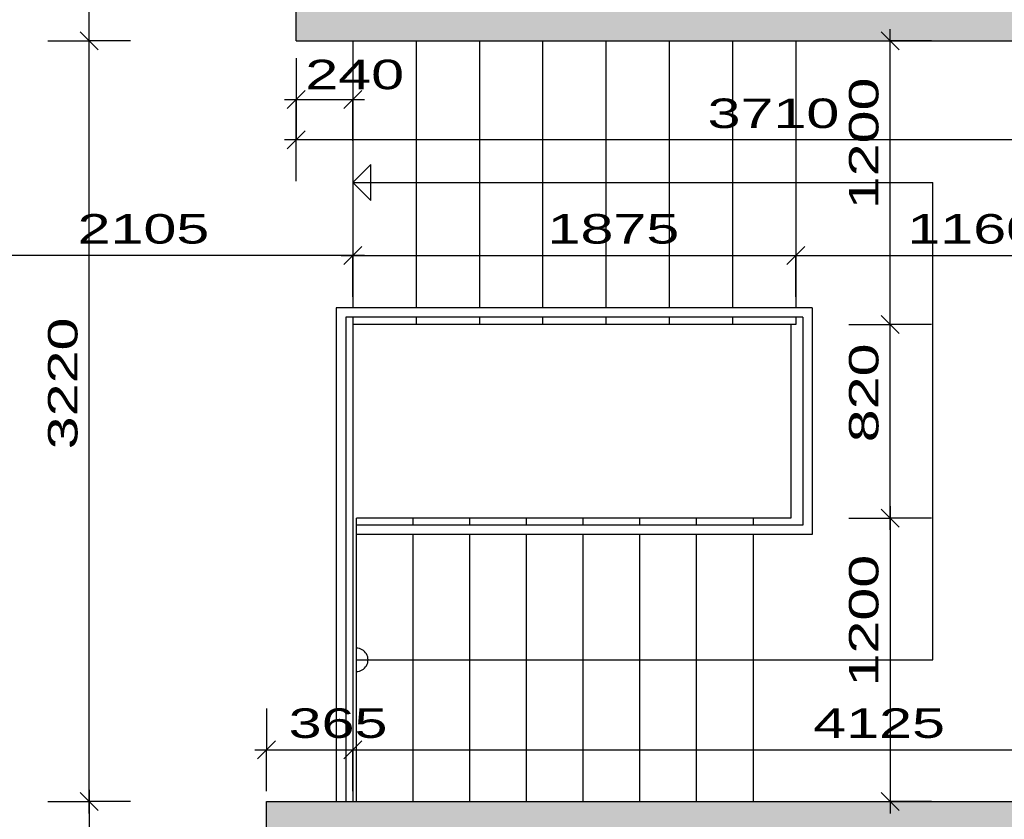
# Model space of a CAD drawing. Extents: x -196363 to 398972, y -489949 to -260582.
# Tile 158 of 256: x 175474 to 179643, y -380228 to -376843. Entities that reach past the tile are written whole.
import ezdxf

# ---------------------------------------------------------------- set-up
doc = ezdxf.new("R2010")
doc.units = 0
doc.header["$MEASUREMENT"] = 0
for name, color, linetype in [('bourani', 15, 'Continuous'), ('koty', 1, 'Continuous'), ('srafbourani', 15, 'Continuous')]:
    doc.layers.add(name, color=color, linetype=linetype)
doc.styles.add('SPIRITTXTSTYLE1', font='ROMAN')
doc.dimstyles.new('SPIRITSTYLE26', dxfattribs={"dimtxt": 125, "dimasz": 12.7, "dimexe": 175, "dimexo": -175, "dimgap": 50, "dimtad": 1, "dimdec": 3, "dimzin": 0, "dimdsep": 46, "dimlunit": 7, "dimtxsty": 'SPIRITTXTSTYLE1', "dimblk1": '_TICKMARKS26', "dimblk2": '_TICKMARKS26', "dimsah": 1, "dimcen": 0.09, "dimdle": 50, "dimclrd": 1, "dimclre": 1, "dimclrt": 1, "dimadec": 0, "dimazin": 0, "dimtfac": 1, "dimtdec": 4, "dimtofl": 0, "dimtmove": 1, "dimatfit": 0, "dimfxl": 0, "dimtolj": 1, "dimtzin": 0, "dimarcsym": 0})
doc.dimstyles.new('SPIRITSTYLE296', dxfattribs={"dimtxt": 125, "dimasz": 12.7, "dimexe": 175, "dimexo": 244.228561, "dimgap": 50, "dimtad": 1, "dimdec": 3, "dimzin": 0, "dimdsep": 46, "dimlunit": 7, "dimtxsty": 'SPIRITTXTSTYLE1', "dimblk1": '_TICKMARKS296', "dimblk2": '_TICKMARKS296', "dimsah": 1, "dimcen": 0.09, "dimdle": 50, "dimclrd": 1, "dimclre": 1, "dimclrt": 1, "dimadec": 0, "dimazin": 0, "dimtfac": 1, "dimtdec": 4, "dimtofl": 0, "dimtmove": 1, "dimatfit": 0, "dimfxl": 0, "dimtolj": 1, "dimtzin": 0, "dimarcsym": 0})
doc.dimstyles.new('SPIRITSTYLE297', dxfattribs={"dimtxt": 125, "dimasz": 12.7, "dimexe": 175, "dimexo": 733.298035, "dimgap": 50, "dimtad": 1, "dimdec": 3, "dimzin": 0, "dimdsep": 46, "dimlunit": 7, "dimtxsty": 'SPIRITTXTSTYLE1', "dimblk1": '_TICKMARKS297', "dimblk2": '_TICKMARKS297', "dimsah": 1, "dimcen": 0.09, "dimdle": 50, "dimclrd": 1, "dimclre": 1, "dimclrt": 1, "dimadec": 0, "dimazin": 0, "dimtfac": 1, "dimtdec": 4, "dimtofl": 0, "dimtmove": 1, "dimatfit": 0, "dimfxl": 0, "dimtolj": 1, "dimtzin": 0, "dimarcsym": 0})
doc.dimstyles.new('SPIRITSTYLE298', dxfattribs={"dimtxt": 125, "dimasz": 12.7, "dimexe": 175, "dimexo": 245.439453, "dimgap": 50, "dimtad": 1, "dimdec": 3, "dimzin": 0, "dimdsep": 46, "dimlunit": 7, "dimtxsty": 'SPIRITTXTSTYLE1', "dimblk1": '_TICKMARKS298', "dimblk2": '_TICKMARKS298', "dimsah": 1, "dimcen": 0.09, "dimdle": 50, "dimclrd": 1, "dimclre": 1, "dimclrt": 1, "dimadec": 0, "dimazin": 0, "dimtfac": 1, "dimtdec": 4, "dimtofl": 0, "dimtmove": 1, "dimatfit": 0, "dimfxl": 0, "dimtolj": 1, "dimtzin": 0, "dimarcsym": 0})
doc.dimstyles.new('SPIRITSTYLE300', dxfattribs={"dimtxt": 125, "dimasz": 12.7, "dimexe": 175, "dimexo": 116.703125, "dimgap": 50, "dimtad": 1, "dimdec": 3, "dimzin": 0, "dimdsep": 46, "dimlunit": 7, "dimtxsty": 'SPIRITTXTSTYLE1', "dimblk1": '_TICKMARKS300', "dimblk2": '_TICKMARKS300', "dimsah": 1, "dimcen": 0.09, "dimdle": 50, "dimclrd": 1, "dimclre": 1, "dimclrt": 1, "dimadec": 0, "dimazin": 0, "dimtfac": 1, "dimtdec": 4, "dimtofl": 0, "dimtmove": 1, "dimatfit": 0, "dimfxl": 0, "dimtolj": 1, "dimtzin": 0, "dimarcsym": 0})
doc.dimstyles.new('SPIRITSTYLE301', dxfattribs={"dimtxt": 125, "dimasz": 12.7, "dimexe": 175, "dimexo": 73.022072, "dimgap": 50, "dimtad": 1, "dimdec": 3, "dimzin": 0, "dimdsep": 46, "dimlunit": 7, "dimtxsty": 'SPIRITTXTSTYLE1', "dimblk1": '_TICKMARKS301', "dimblk2": '_TICKMARKS301', "dimsah": 1, "dimcen": 0.09, "dimdle": 50, "dimclrd": 1, "dimclre": 1, "dimclrt": 1, "dimadec": 0, "dimazin": 0, "dimtfac": 1, "dimtdec": 4, "dimtofl": 0, "dimtmove": 1, "dimatfit": 0, "dimfxl": 0, "dimtolj": 1, "dimtzin": 0, "dimarcsym": 0})
doc.dimstyles.new('SPIRITSTYLE302', dxfattribs={"dimtxt": 125, "dimasz": 12.7, "dimexe": 175, "dimexo": 44.546288, "dimgap": 50, "dimtad": 1, "dimdec": 3, "dimzin": 0, "dimdsep": 46, "dimlunit": 7, "dimtxsty": 'SPIRITTXTSTYLE1', "dimblk1": '_TICKMARKS302', "dimblk2": '_TICKMARKS302', "dimsah": 1, "dimcen": 0.09, "dimdle": 50, "dimclrd": 1, "dimclre": 1, "dimclrt": 1, "dimadec": 0, "dimazin": 0, "dimtfac": 1, "dimtdec": 4, "dimtofl": 0, "dimtmove": 1, "dimatfit": 0, "dimfxl": 0, "dimtolj": 1, "dimtzin": 0, "dimarcsym": 0})
doc.dimstyles.new('SPIRITSTYLE381', dxfattribs={"dimtxt": 125, "dimasz": 12.7, "dimexe": 175, "dimexo": 3832.395752, "dimgap": 50, "dimtad": 1, "dimdec": 3, "dimzin": 0, "dimdsep": 46, "dimlunit": 7, "dimtxsty": 'SPIRITTXTSTYLE1', "dimblk1": '_TICKMARKS381', "dimblk2": '_TICKMARKS381', "dimsah": 1, "dimcen": 0.09, "dimdle": 50, "dimclrd": 1, "dimclre": 1, "dimclrt": 1, "dimadec": 0, "dimazin": 0, "dimtfac": 1, "dimtdec": 4, "dimtofl": 0, "dimtmove": 1, "dimatfit": 0, "dimfxl": 0, "dimtolj": 1, "dimtzin": 0, "dimarcsym": 0})
doc.dimstyles.new('SPIRITSTYLE400', dxfattribs={"dimtxt": 125, "dimasz": 12.7, "dimexe": 175, "dimexo": 575.837891, "dimgap": 50, "dimtad": 1, "dimdec": 3, "dimzin": 0, "dimdsep": 46, "dimlunit": 7, "dimtxsty": 'SPIRITTXTSTYLE1', "dimblk1": '_TICKMARKS400', "dimblk2": '_TICKMARKS400', "dimsah": 1, "dimcen": 0.09, "dimdle": 50, "dimclrd": 1, "dimclre": 1, "dimclrt": 1, "dimadec": 0, "dimazin": 0, "dimtfac": 1, "dimtdec": 4, "dimtofl": 0, "dimtmove": 1, "dimatfit": 0, "dimfxl": 0, "dimtolj": 1, "dimtzin": 0, "dimarcsym": 0})
doc.dimstyles.new('SPIRITSTYLE401', dxfattribs={"dimtxt": 125, "dimasz": 12.7, "dimexe": 175, "dimexo": 700.803894, "dimgap": 50, "dimtad": 1, "dimdec": 3, "dimzin": 0, "dimdsep": 46, "dimlunit": 7, "dimtxsty": 'SPIRITTXTSTYLE1', "dimblk1": '_TICKMARKS401', "dimblk2": '_TICKMARKS401', "dimsah": 1, "dimcen": 0.09, "dimdle": 50, "dimclrd": 1, "dimclre": 1, "dimclrt": 1, "dimadec": 0, "dimazin": 0, "dimtfac": 1, "dimtdec": 4, "dimtofl": 0, "dimtmove": 1, "dimatfit": 0, "dimfxl": 0, "dimtolj": 1, "dimtzin": 0, "dimarcsym": 0})
doc.dimstyles.new('SPIRITSTYLE421', dxfattribs={"dimtxt": 125, "dimasz": 12.7, "dimexe": 175, "dimexo": 225.397263, "dimgap": 50, "dimtad": 1, "dimdec": 3, "dimzin": 0, "dimdsep": 46, "dimlunit": 7, "dimtxsty": 'SPIRITTXTSTYLE1', "dimblk1": '_TICKMARKS421', "dimblk2": '_TICKMARKS421', "dimsah": 1, "dimcen": 0.09, "dimdle": 50, "dimclrd": 1, "dimclre": 1, "dimclrt": 1, "dimadec": 0, "dimazin": 0, "dimtfac": 1, "dimtdec": 4, "dimtofl": 0, "dimtmove": 1, "dimatfit": 0, "dimfxl": 0, "dimtolj": 1, "dimtzin": 0, "dimarcsym": 0})
pattern_1 = [(45.000008, (858026.688, -24615.152), (-8.41899395, 25.25696945), [0, -23.8125])]

# ---------------------------------------------------------------- blocks, each defined once
blk = doc.blocks.new('_TICKMARKS381')
at = {"color": 1, "linetype": 'Continuous'}
blk.add_line((-3, -3), (3, 3), dxfattribs=at)
blk = doc.blocks.new('*D938')
at = {"color": 1, "linetype": 'Continuous', "ltscale": 300}
for p, q in [((183157.125, -380352.875, 1723.800049), (183157.125, -380102.875, 1723.800049)), ((182982.125, -380152.875, 1723.800049), (183157.125, -380152.875, 1723.800049)), ((183332.109375, -380152.875, 1723.800049), (183157.125, -380152.875, 1723.800049)), ((182982.125, -380302.875, 1723.800049), (183157.125, -380302.875, 1723.800049)), ((183332.109375, -380302.875, 1723.800049), (183157.125, -380302.875, 1723.800049))]:
    blk.add_line(p, q, dxfattribs=at)
at = {"color": 1, "linetype": 'Continuous', "ltscale": 300, "xscale": 12.69999980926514, "yscale": 12.69999980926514, "zscale": 12.69999980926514}
for p, rotation in [((183157.125, -380152.875, 1723.800049), 90.00000250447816), ((183157.125, -380302.875, 1723.800049), 270.0000006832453)]:
    blk.add_blockref('_TICKMARKS381', p, dxfattribs=dict(at, rotation=rotation))
at = {"color": 1, "linetype": 'Continuous', "ltscale": 300, "style": 'SPIRITTXTSTYLE1', "width": 1.5}
blk.add_text('150', height=125, rotation=90.000002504, dxfattribs=at).set_placement((183125.859375, -380512.8125, 1723.800049))
blk = doc.blocks.new('_TICKMARKS400')
at = {"color": 1, "linetype": 'Continuous'}
blk.add_line((-3, -3), (3, 3), dxfattribs=at)
blk = doc.blocks.new('*D1028')
at = {"color": 1, "linetype": 'Continuous', "ltscale": 300}
for p, q in [((175768.890625, -380102.875, 1723.800049), (175768.890625, -382962.90625, 1723.800049)), ((175593.890625, -380152.875, 1723.800049), (175768.890625, -380152.875, 1723.800049)), ((175943.890625, -380152.875, 1723.800049), (175768.890625, -380152.875, 1723.800049)), ((175593.890625, -382912.875, 1723.800049), (175768.890625, -382912.875, 1723.800049)), ((175943.890625, -382912.875, 1723.800049), (175768.890625, -382912.875, 1723.800049))]:
    blk.add_line(p, q, dxfattribs=at)
at = {"color": 1, "linetype": 'Continuous', "ltscale": 300, "xscale": 12.69999980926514, "yscale": 12.69999980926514, "zscale": 12.69999980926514}
for p, rotation in [((175768.890625, -380152.875, 1723.800049), 90.00000250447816), ((175768.890625, -382912.875, 1723.800049), -90.00000250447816)]:
    blk.add_blockref('_TICKMARKS400', p, dxfattribs=dict(at, rotation=rotation))
at = {"color": 1, "linetype": 'Continuous', "ltscale": 300, "style": 'SPIRITTXTSTYLE1', "width": 1.5}
blk.add_text('2760', height=125, rotation=450.000019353, dxfattribs=at).set_placement((175718.890625, -381651.90625, 1723.800049))
blk = doc.blocks.new('*D1030')
at = {"color": 1, "linetype": 'Continuous', "ltscale": 300}
for p, q in [((175768.890625, -380202.875, 1723.800049), (175768.890625, -376882.875, 1723.800049)), ((175593.890625, -376932.875, 1723.800049), (175768.890625, -376932.875, 1723.800049)), ((175943.890625, -376932.875, 1723.800049), (175768.890625, -376932.875, 1723.800049)), ((175593.890625, -380152.875, 1723.800049), (175768.890625, -380152.875, 1723.800049)), ((175943.890625, -380152.875, 1723.800049), (175768.890625, -380152.875, 1723.800049))]:
    blk.add_line(p, q, dxfattribs=at)
at = {"color": 1, "linetype": 'Continuous', "ltscale": 300, "xscale": 12.69999980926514, "yscale": 12.69999980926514, "zscale": 12.69999980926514}
for p, rotation in [((175768.890625, -376932.875, 1723.800049), 90.00000250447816), ((175768.890625, -380152.875, 1723.800049), 270.0000006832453)]:
    blk.add_blockref('_TICKMARKS400', p, dxfattribs=dict(at, rotation=rotation))
at = {"color": 1, "linetype": 'Continuous', "ltscale": 300, "style": 'SPIRITTXTSTYLE1', "width": 1.5}
blk.add_text('3220', height=125, rotation=90.000002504, dxfattribs=at).set_placement((175718.890625, -378661.90625, 1723.800049))
blk = doc.blocks.new('_TICKMARKS401')
at = {"color": 1, "linetype": 'Continuous'}
blk.add_line((-3, -3), (3, 3), dxfattribs=at)
blk = doc.blocks.new('*D1031')
at = {"color": 1, "linetype": 'Continuous', "ltscale": 300}
for p, q in [((175768.890625, -376982.875, 1723.800049), (175768.890625, -374697.875, 1723.800049)), ((175593.890625, -374747.875, 1723.800049), (175768.890625, -374747.875, 1723.800049)), ((175943.890625, -374747.875, 1723.800049), (175768.890625, -374747.875, 1723.800049)), ((175593.890625, -376932.875, 1723.800049), (175768.890625, -376932.875, 1723.800049)), ((175943.890625, -376932.875, 1723.800049), (175768.890625, -376932.875, 1723.800049))]:
    blk.add_line(p, q, dxfattribs=at)
at = {"color": 1, "linetype": 'Continuous', "ltscale": 300, "xscale": 12.69999980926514, "yscale": 12.69999980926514, "zscale": 12.69999980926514}
for p, rotation in [((175768.890625, -374747.875, 1723.800049), 90.00000250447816), ((175768.890625, -376932.875, 1723.800049), 270.0000006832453)]:
    blk.add_blockref('_TICKMARKS401', p, dxfattribs=dict(at, rotation=rotation))
at = {"color": 1, "linetype": 'Continuous', "ltscale": 300, "style": 'SPIRITTXTSTYLE1', "width": 1.5}
blk.add_text('2185', height=125, rotation=90.000002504, dxfattribs=at).set_placement((175718.890625, -375953.46875, 1723.800049))
blk = doc.blocks.new('_TICKMARKS296')
at = {"color": 1, "linetype": 'Continuous'}
blk.add_line((-3, -3), (3, 3), dxfattribs=at)
blk = doc.blocks.new('*D1094')
at = {"color": 1, "linetype": 'Continuous', "ltscale": 300}
for p, q in [((176644.703125, -377177.09375, 1723.800049), (176644.703125, -377352.0625, 1723.800049)), ((180354.78125, -377177.09375, 1723.800049), (180354.78125, -377352.0625, 1723.800049)), ((180404.78125, -377352.0625, 1723.800049), (176594.703125, -377352.0625, 1723.800049)), ((176644.703125, -377527.0625, 1723.800049), (176644.703125, -377352.0625, 1723.800049)), ((180354.78125, -377527.0625, 1723.800049), (180354.78125, -377352.0625, 1723.800049))]:
    blk.add_line(p, q, dxfattribs=at)
at = {"color": 1, "linetype": 'Continuous', "ltscale": 300, "xscale": 12.69999980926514, "yscale": 12.69999980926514, "zscale": 12.69999980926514}
for p, rotation in [((176644.703125, -377352.0625, 1723.800049), 180.0000050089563), ((180354.78125, -377352.0625, 1723.800049), 360.0000100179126)]:
    blk.add_blockref('_TICKMARKS296', p, dxfattribs=dict(at, rotation=rotation))
at = {"color": 1, "linetype": 'Continuous', "ltscale": 300, "style": 'SPIRITTXTSTYLE1', "width": 1.5}
blk.add_text('3710', height=125, rotation=360.000010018, dxfattribs=at).set_placement((178386.640625, -377302.09375, 1723.800049))
blk = doc.blocks.new('_TICKMARKS297')
at = {"color": 1, "linetype": 'Continuous'}
blk.add_line((-3, -3), (3, 3), dxfattribs=at)
blk = doc.blocks.new('*D1095')
at = {"color": 1, "linetype": 'Continuous', "ltscale": 300}
for p, q in [((176884.703125, -377666.1875, 1723.800049), (176884.703125, -377841.1875, 1723.800049)), ((178759.75, -377666.1875, 1723.800049), (178759.75, -377841.1875, 1723.800049)), ((176834.71875, -377841.1875, 1723.800049), (178809.734375, -377841.1875, 1723.800049)), ((176884.703125, -378016.15625, 1723.800049), (176884.703125, -377841.1875, 1723.800049)), ((178759.75, -378016.15625, 1723.800049), (178759.75, -377841.1875, 1723.800049))]:
    blk.add_line(p, q, dxfattribs=at)
at = {"color": 1, "linetype": 'Continuous', "ltscale": 300, "xscale": 12.69999980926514, "yscale": 12.69999980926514, "zscale": 12.69999980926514, "rotation": 180.0000050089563}
blk.add_blockref('_TICKMARKS297', (176884.703125, -377841.1875, 1723.800049), dxfattribs=at)
at = {"color": 1, "linetype": 'Continuous', "ltscale": 300, "xscale": 12.69999980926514, "yscale": 12.69999980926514, "zscale": 12.69999980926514}
blk.add_blockref('_TICKMARKS297', (178759.75, -377841.1875, 1723.800049), dxfattribs=at)
at = {"color": 1, "linetype": 'Continuous', "ltscale": 300, "style": 'SPIRITTXTSTYLE1', "width": 1.5}
blk.add_text('1875', height=125, dxfattribs=at).set_placement((177709.125, -377791.1875, 1723.800049))
blk = doc.blocks.new('_TICKMARKS26')
at = {"color": 1, "linetype": 'Continuous'}
blk.add_line((-3, -3), (3, 3), dxfattribs=at)
blk = doc.blocks.new('*D1096')
at = {"color": 1, "linetype": 'Continuous', "ltscale": 300}
for p, q in [((178759.75, -377666.1875, 1723.800049), (178759.75, -377841.1875, 1723.800049)), ((179919.703125, -377666.1875, 1723.800049), (179919.703125, -377841.1875, 1723.800049)), ((178709.75, -377841.1875, 1723.800049), (179969.703125, -377841.1875, 1723.800049)), ((178759.75, -378016.15625, 1723.800049), (178759.75, -377841.1875, 1723.800049)), ((179919.703125, -378016.15625, 1723.800049), (179919.703125, -377841.1875, 1723.800049))]:
    blk.add_line(p, q, dxfattribs=at)
at = {"color": 1, "linetype": 'Continuous', "ltscale": 300, "xscale": 12.69999980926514, "yscale": 12.69999980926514, "zscale": 12.69999980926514, "rotation": 180.0000050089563}
blk.add_blockref('_TICKMARKS26', (178759.75, -377841.1875, 1723.800049), dxfattribs=at)
at = {"color": 1, "linetype": 'Continuous', "ltscale": 300, "xscale": 12.69999980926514, "yscale": 12.69999980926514, "zscale": 12.69999980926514}
blk.add_blockref('_TICKMARKS26', (179919.703125, -377841.1875, 1723.800049), dxfattribs=at)
at = {"color": 1, "linetype": 'Continuous', "ltscale": 300, "style": 'SPIRITTXTSTYLE1', "width": 1.5}
blk.add_text('1160', height=125, dxfattribs=at).set_placement((179232.578125, -377791.1875, 1723.800049))
blk = doc.blocks.new('_TICKMARKS298')
at = {"color": 1, "linetype": 'Continuous'}
blk.add_line((-3, -3), (3, 3), dxfattribs=at)
blk = doc.blocks.new('*D1098')
at = {"color": 1, "linetype": 'Continuous', "ltscale": 300}
for p, q in [((179160.140625, -379002.875, 1723.800049), (179160.140625, -378082.875, 1723.800049)), ((178985.140625, -378132.875, 1723.800049), (179160.140625, -378132.875, 1723.800049)), ((179335.140625, -378132.875, 1723.800049), (179160.140625, -378132.875, 1723.800049)), ((178985.140625, -378952.875, 1723.800049), (179160.140625, -378952.875, 1723.800049)), ((179335.140625, -378952.875, 1723.800049), (179160.140625, -378952.875, 1723.800049))]:
    blk.add_line(p, q, dxfattribs=at)
at = {"color": 1, "linetype": 'Continuous', "ltscale": 300, "xscale": 12.69999980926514, "yscale": 12.69999980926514, "zscale": 12.69999980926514}
for p, rotation in [((179160.140625, -378132.875, 1723.800049), 90.00000250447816), ((179160.140625, -378952.875, 1723.800049), 270.0000006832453)]:
    blk.add_blockref('_TICKMARKS298', p, dxfattribs=dict(at, rotation=rotation))
at = {"color": 1, "linetype": 'Continuous', "ltscale": 300, "style": 'SPIRITTXTSTYLE1', "width": 1.5}
blk.add_text('820', height=125, rotation=90.000002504, dxfattribs=at).set_placement((179110.140625, -378632.15625, 1723.800049))
blk = doc.blocks.new('_TICKMARKS421')
at = {"color": 1, "linetype": 'Continuous'}
blk.add_line((-3, -3), (3, 3), dxfattribs=at)
blk = doc.blocks.new('*D1099')
at = {"color": 1, "linetype": 'Continuous', "ltscale": 300}
for p, q in [((179160.140625, -378182.875, 1723.800049), (179160.140625, -376882.875, 1723.800049)), ((178985.140625, -376932.875, 1723.800049), (179160.140625, -376932.875, 1723.800049)), ((179335.140625, -376932.875, 1723.800049), (179160.140625, -376932.875, 1723.800049)), ((178985.140625, -378132.875, 1723.800049), (179160.140625, -378132.875, 1723.800049)), ((179335.140625, -378132.875, 1723.800049), (179160.140625, -378132.875, 1723.800049))]:
    blk.add_line(p, q, dxfattribs=at)
at = {"color": 1, "linetype": 'Continuous', "ltscale": 300, "xscale": 12.69999980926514, "yscale": 12.69999980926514, "zscale": 12.69999980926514}
for p, rotation in [((179160.140625, -376932.875, 1723.800049), 90.00000250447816), ((179160.140625, -378132.875, 1723.800049), 270.0000006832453)]:
    blk.add_blockref('_TICKMARKS421', p, dxfattribs=dict(at, rotation=rotation))
at = {"color": 1, "linetype": 'Continuous', "ltscale": 300, "style": 'SPIRITTXTSTYLE1', "width": 1.5}
blk.add_text('1200', height=125, rotation=90.000002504, dxfattribs=at).set_placement((179110.140625, -377645.96875, 1723.800049))
blk = doc.blocks.new('*D1100')
at = {"color": 1, "linetype": 'Continuous', "ltscale": 300}
for p, q in [((179160.140625, -378902.875, 1723.800049), (179160.140625, -380202.875, 1723.800049)), ((178985.140625, -378952.875, 1723.800049), (179160.140625, -378952.875, 1723.800049)), ((179335.140625, -378952.875, 1723.800049), (179160.140625, -378952.875, 1723.800049)), ((178985.140625, -380152.875, 1723.800049), (179160.140625, -380152.875, 1723.800049)), ((179335.140625, -380152.875, 1723.800049), (179160.140625, -380152.875, 1723.800049))]:
    blk.add_line(p, q, dxfattribs=at)
at = {"color": 1, "linetype": 'Continuous', "ltscale": 300, "xscale": 12.69999980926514, "yscale": 12.69999980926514, "zscale": 12.69999980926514}
for p, rotation in [((179160.140625, -378952.875, 1723.800049), 90.00000250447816), ((179160.140625, -380152.875, 1723.800049), -90.00000250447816)]:
    blk.add_blockref('_TICKMARKS298', p, dxfattribs=dict(at, rotation=rotation))
at = {"color": 1, "linetype": 'Continuous', "ltscale": 300, "style": 'SPIRITTXTSTYLE1', "width": 1.5}
blk.add_text('1200', height=125, rotation=450.000019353, dxfattribs=at).set_placement((179110.140625, -379665.96875, 1723.800049))
blk = doc.blocks.new('_TICKMARKS300')
at = {"color": 1, "linetype": 'Continuous'}
blk.add_line((-3, -3), (3, 3), dxfattribs=at)
blk = doc.blocks.new('*D1101')
at = {"color": 1, "linetype": 'Continuous', "ltscale": 300}
for p, q in [((174779.734375, -377666.1875, 1723.800049), (174779.734375, -377841.1875, 1723.800049)), ((176884.703125, -377666.1875, 1723.800049), (176884.703125, -377841.1875, 1723.800049)), ((176934.703125, -377841.1875, 1723.800049), (174729.734375, -377841.1875, 1723.800049)), ((174779.734375, -378016.15625, 1723.800049), (174779.734375, -377841.1875, 1723.800049)), ((176884.703125, -378016.15625, 1723.800049), (176884.703125, -377841.1875, 1723.800049))]:
    blk.add_line(p, q, dxfattribs=at)
at = {"color": 1, "linetype": 'Continuous', "ltscale": 300, "xscale": 12.69999980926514, "yscale": 12.69999980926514, "zscale": 12.69999980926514}
for p, rotation in [((174779.734375, -377841.1875, 1723.800049), 180.0000050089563), ((176884.703125, -377841.1875, 1723.800049), 360.0000100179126)]:
    blk.add_blockref('_TICKMARKS300', p, dxfattribs=dict(at, rotation=rotation))
at = {"color": 1, "linetype": 'Continuous', "ltscale": 300, "style": 'SPIRITTXTSTYLE1', "width": 1.5}
blk.add_text('2105', height=125, rotation=360.000010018, dxfattribs=at).set_placement((175719.125, -377791.1875, 1723.800049))
blk = doc.blocks.new('_TICKMARKS301')
at = {"color": 1, "linetype": 'Continuous'}
blk.add_line((-3, -3), (3, 3), dxfattribs=at)
blk = doc.blocks.new('*D1102')
at = {"color": 1, "linetype": 'Continuous', "ltscale": 300}
for p, q in [((176644.703125, -377005.90625, 1723.800049), (176644.703125, -377180.90625, 1723.800049)), ((176884.703125, -377005.90625, 1723.800049), (176884.703125, -377180.90625, 1723.800049)), ((176594.703125, -377180.90625, 1723.800049), (176934.703125, -377180.90625, 1723.800049)), ((176644.703125, -377355.90625, 1723.800049), (176644.703125, -377180.90625, 1723.800049)), ((176884.703125, -377355.90625, 1723.800049), (176884.703125, -377180.90625, 1723.800049))]:
    blk.add_line(p, q, dxfattribs=at)
at = {"color": 1, "linetype": 'Continuous', "ltscale": 300, "xscale": 12.69999980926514, "yscale": 12.69999980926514, "zscale": 12.69999980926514, "rotation": 180.0000050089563}
blk.add_blockref('_TICKMARKS301', (176644.703125, -377180.90625, 1723.800049), dxfattribs=at)
at = {"color": 1, "linetype": 'Continuous', "ltscale": 300, "xscale": 12.69999980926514, "yscale": 12.69999980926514, "zscale": 12.69999980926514}
blk.add_blockref('_TICKMARKS301', (176884.703125, -377180.90625, 1723.800049), dxfattribs=at)
at = {"color": 1, "linetype": 'Continuous', "ltscale": 300, "style": 'SPIRITTXTSTYLE1', "width": 1.5}
blk.add_text('240', height=125, dxfattribs=at).set_placement((176683.390625, -377137.75, 1723.800049))
blk = doc.blocks.new('_TICKMARKS302')
at = {"color": 1, "linetype": 'Continuous'}
blk.add_line((-3, -3), (3, 3), dxfattribs=at)
blk = doc.blocks.new('*D1103')
at = {"color": 1, "linetype": 'Continuous', "ltscale": 300}
for p, q in [((176519.734375, -379758.34375, 1723.800049), (176519.734375, -379933.3125, 1723.800049)), ((176884.703125, -379758.34375, 1723.800049), (176884.703125, -379933.3125, 1723.800049)), ((176469.734375, -379933.3125, 1723.800049), (176934.703125, -379933.3125, 1723.800049)), ((176519.734375, -380108.3125, 1723.800049), (176519.734375, -379933.3125, 1723.800049)), ((176884.703125, -380108.3125, 1723.800049), (176884.703125, -379933.3125, 1723.800049))]:
    blk.add_line(p, q, dxfattribs=at)
at = {"color": 1, "linetype": 'Continuous', "ltscale": 300, "xscale": 12.69999980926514, "yscale": 12.69999980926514, "zscale": 12.69999980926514, "rotation": 180.0000050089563}
blk.add_blockref('_TICKMARKS302', (176519.734375, -379933.3125, 1723.800049), dxfattribs=at)
at = {"color": 1, "linetype": 'Continuous', "ltscale": 300, "xscale": 12.69999980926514, "yscale": 12.69999980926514, "zscale": 12.69999980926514}
blk.add_blockref('_TICKMARKS302', (176884.703125, -379933.3125, 1723.800049), dxfattribs=at)
at = {"color": 1, "linetype": 'Continuous', "ltscale": 300, "style": 'SPIRITTXTSTYLE1', "width": 1.5}
blk.add_text('365', height=125, dxfattribs=at).set_placement((176612.9375, -379883.34375, 1723.800049))
blk = doc.blocks.new('*D1104')
at = {"color": 1, "linetype": 'Continuous', "ltscale": 300}
for p, q in [((176884.703125, -379758.34375, 1723.800049), (176884.703125, -379933.3125, 1723.800049)), ((181009.734375, -379758.34375, 1723.800049), (181009.734375, -379933.3125, 1723.800049)), ((176834.71875, -379933.3125, 1723.800049), (181059.71875, -379933.3125, 1723.800049)), ((176884.703125, -380108.3125, 1723.800049), (176884.703125, -379933.3125, 1723.800049)), ((181009.734375, -380108.3125, 1723.800049), (181009.734375, -379933.3125, 1723.800049))]:
    blk.add_line(p, q, dxfattribs=at)
at = {"color": 1, "linetype": 'Continuous', "ltscale": 300, "xscale": 12.69999980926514, "yscale": 12.69999980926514, "zscale": 12.69999980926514, "rotation": 180.0000050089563}
blk.add_blockref('_TICKMARKS302', (176884.703125, -379933.3125, 1723.800049), dxfattribs=at)
at = {"color": 1, "linetype": 'Continuous', "ltscale": 300, "xscale": 12.69999980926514, "yscale": 12.69999980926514, "zscale": 12.69999980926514}
blk.add_blockref('_TICKMARKS302', (181009.734375, -379933.3125, 1723.800049), dxfattribs=at)
at = {"color": 1, "linetype": 'Continuous', "ltscale": 300, "style": 'SPIRITTXTSTYLE1', "width": 1.5}
blk.add_text('4125', height=125, dxfattribs=at).set_placement((178834.125, -379883.34375, 1723.800049))

msp = doc.modelspace()

# ---------------------------------------------------------------- hatches: boundary and pattern name
at = {"layer": 'srafbourani', "linetype": 'Continuous', "ltscale": 300}
h = msp.add_hatch(dxfattribs=at)
h.set_pattern_fill('Nasyp-1', color=15, scale=23.8125, angle=45.00000808, style=0, pattern_type=2)
h.set_pattern_definition(pattern_1)
h.paths.add_polyline_path([(176804.73438, -376772.875), (176804.73438, -375902.875), (176704.71875, -375902.875), (176644.70312, -375902.875), (176644.70312, -376932.875), (180354.78125, -376932.875), (180354.78125, -376772.875)], flags=0)
h = msp.add_hatch(dxfattribs=at)
h.set_pattern_fill('Nasyp-1', color=15, scale=23.8125, angle=45.00000808, style=0, pattern_type=2)
h.set_pattern_definition(pattern_1)
h.paths.add_polyline_path([(181364.73438, -379822.875), (181009.73438, -379822.875), (181009.73438, -380152.875), (176519.73438, -380152.875), (176519.73438, -380662.84375), (176819.71875, -380662.84375), (176819.71875, -380352.875), (177734.71875, -380352.875), (177734.71875, -380662.84375), (177939.70312, -380662.84375), (177939.70312, -380302.875), (180359.75, -380302.875), (180359.75, -380272.875), (180799.73438, -380272.875), (180799.73438, -380682.875), (181009.73438, -380682.875), (181009.73438, -381072.875), (181364.73438, -381072.875)], flags=0)

# ---------------------------------------------------------------- linework, layer by layer
at = {"layer": 'bourani', "color": 15, "linetype": 'Continuous', "ltscale": 300}
for p, q in [((176644.70312, -376932.875, 2623.80005), (176644.70312, -375902.875, 2623.80005)), ((176644.70312, -376932.875, 2623.80005), (180354.78125, -376932.875, 2623.80005)), ((176884.70312, -376932.875, 2623.80005), (176884.70312, -378062.875, 2623.80005)), ((177152.59375, -376932.875, 2623.80005), (177152.59375, -378062.875, 2623.80005)), ((177420.4375, -376932.875, 2623.80005), (177420.4375, -378062.875, 2623.80005)), ((177688.28125, -376932.875, 2623.80005), (177688.28125, -378062.875, 2623.80005)), ((177956.17188, -376932.875, 2623.80005), (177956.17188, -378062.875, 2623.80005)), ((178224.01562, -376932.875, 2623.80005), (178224.01562, -378062.875, 2623.80005)), ((178491.85938, -376932.875, 2623.80005), (178491.85938, -378062.875, 2623.80005)), ((178759.75, -376932.875, 2623.80005), (178759.75, -378062.875, 2623.80005)), ((176884.70312, -377532.875, 2623.80005), (176961, -377456.59375, 2623.80005)), ((176961, -377609.15625, 2623.80005), (176961, -377456.59375, 2623.80005)), ((176884.70312, -377532.875, 2623.80005), (179339.73438, -377532.875, 2623.80005)), ((176884.70312, -377532.875, 2623.80005), (176961, -377609.15625, 2623.80005)), ((179339.73438, -379552.875, 2623.80005), (179339.73438, -377532.875, 2623.80005)), ((178829.75, -378062.875, 2623.80005), (176814.70312, -378062.875, 2623.80005)), ((176814.70312, -378062.875, 2623.80005), (176814.70312, -380152.875, 2623.80005)), ((178829.75, -378062.875, 2623.80005), (178829.75, -379022.875, 2623.80005)), ((178789.70312, -378102.875, 2623.80005), (176854.75, -378102.875, 2623.80005)), ((176854.75, -378102.875, 2623.80005), (176854.75, -380152.875, 2623.80005)), ((176884.70312, -378102.875, 2623.80005), (176884.70312, -380152.875, 2623.80005)), ((177152.59375, -378102.875, 2623.80005), (177152.59375, -378132.875, 2623.80005)), ((177420.4375, -378102.875, 2623.80005), (177420.4375, -378132.875, 2623.80005)), ((177688.28125, -378102.875, 2623.80005), (177688.28125, -378132.875, 2623.80005)), ((177956.17188, -378102.875, 2623.80005), (177956.17188, -378132.875, 2623.80005)), ((178224.01562, -378102.875, 2623.80005), (178224.01562, -378132.875, 2623.80005)), ((178491.85938, -378102.875, 2623.80005), (178491.85938, -378132.875, 2623.80005)), ((178759.75, -378102.875, 2623.80005), (178759.75, -378132.875, 2623.80005)), ((178789.70312, -378102.875, 2623.80005), (178789.70312, -378982.875, 2623.80005)), ((178759.75, -378132.875, 2623.80005), (176884.70312, -378132.875, 2623.80005)), ((178739.70312, -378132.875, 2623.80005), (178739.70312, -378952.875, 2623.80005)), ((178739.70312, -378952.875, 2623.80005), (176899.73438, -378952.875, 2623.80005)), ((176899.73438, -380152.875, 2623.80005), (176899.73438, -378952.875, 2623.80005)), ((178789.70312, -378982.875, 2623.80005), (176899.73438, -378982.875, 2623.80005)), ((177139.70312, -378982.875, 2623.80005), (177139.70312, -378952.875, 2623.80005)), ((177379.70312, -378982.875, 2623.80005), (177379.70312, -378952.875, 2623.80005)), ((177619.71875, -378982.875, 2623.80005), (177619.71875, -378952.875, 2623.80005)), ((177859.73438, -378982.875, 2623.80005), (177859.73438, -378952.875, 2623.80005)), ((178099.73438, -378982.875, 2623.80005), (178099.73438, -378952.875, 2623.80005)), ((178339.75, -378982.875, 2623.80005), (178339.75, -378952.875, 2623.80005)), ((178579.71875, -378952.875, 2623.80005), (178579.71875, -378982.875, 2623.80005)), ((178829.75, -379022.875, 2623.80005), (176899.73438, -379022.875, 2623.80005)), ((177139.70312, -380152.875, 2623.80005), (177139.70312, -379022.875, 2623.80005)), ((177379.70312, -380152.875, 2623.80005), (177379.70312, -379022.875, 2623.80005)), ((177619.71875, -380152.875, 2623.80005), (177619.71875, -379022.875, 2623.80005)), ((177859.73438, -380152.875, 2623.80005), (177859.73438, -379022.875, 2623.80005)), ((178099.73438, -380152.875, 2623.80005), (178099.73438, -379022.875, 2623.80005)), ((178339.75, -380152.875, 2623.80005), (178339.75, -379022.875, 2623.80005)), ((178579.71875, -379022.875, 2623.80005), (178579.71875, -380152.875, 2623.80005)), ((176899.73438, -379552.875, 2623.80005), (179339.73438, -379552.875, 2623.80005)), ((176519.73438, -380662.84375, 2623.80005), (176519.73438, -380152.875, 2623.80005)), ((176519.73438, -380152.875, 2623.80005), (181009.73438, -380152.875, 2623.80005))]:
    msp.add_line(p, q, dxfattribs=at)
msp.add_arc((176899.73438, -379552.875, 2623.80005), 49.41094, 270.00000068, 450.00001935, dxfattribs=at)
for p in [(177139.70312, -378952.875, 2623.80005), (177379.70312, -378952.875, 2623.80005), (177619.71875, -378952.875, 2623.80005), (177859.73438, -378952.875, 2623.80005), (178099.73438, -378952.875, 2623.80005), (178339.70312, -378952.875, 2623.80005)]:
    msp.add_point(p, dxfattribs=at)

# ---------------------------------------------------------------- dimensions: what is measured, and where the dimension line sits
at = {"layer": 'koty', "color": 1, "linetype": 'Continuous', "ltscale": 300}
for base, p1, p2, dimstyle, picture, middle in [((175768.89062, -376932.875, 1723.80005), (176644.70312, -376932.875, 1723.80005), (176644.70312, -374747.875, 1723.80005), 'SPIRITSTYLE401', '*D1031', (175768.89062, -375840.375, 1723.80005)), ((175768.89062, -380152.875, 1723.80005), (176519.73438, -380152.875, 1723.80005), (176644.70312, -376932.875, 1723.80005), 'SPIRITSTYLE400', '*D1030', (175768.89062, -378542.875, 1723.80005)), ((179160.14062, -378132.875, 1723.80005), (178759.75, -378132.875, 1723.80005), (178759.75, -376932.875, 1723.80005), 'SPIRITSTYLE421', '*D1099', (179160.14062, -377532.875, 1723.80005)), ((179160.14062, -378952.875, 1723.80005), (178739.70312, -378952.875, 1723.80005), (178739.70312, -378132.875, 1723.80005), 'SPIRITSTYLE298', '*D1098', (179160.14062, -378542.875, 1723.80005)), ((179160.14062, -378952.875, 1723.80005), (178739.70312, -378952.875, 1723.80005), (178739.70312, -380152.875, 1723.80005), 'SPIRITSTYLE298', '*D1100', (179160.14062, -379552.875, 1723.80005)), ((175768.89062, -380152.875, 1723.80005), (176519.73438, -380152.875, 1723.80005), (176519.73438, -382912.875, 1723.80005), 'SPIRITSTYLE400', '*D1028', (175768.89062, -381532.875, 1723.80005))]:
    dim = msp.add_linear_dim(base=base, p1=p1, p2=p2, angle=90.0000025, dimstyle=dimstyle, dxfattribs=at)
    dim.commit()
    dim.dimension.update_dxf_attribs({"geometry": picture, "text_midpoint": middle})
for base, p1, p2, dimstyle, picture, middle in [((180359.75, -377352.0625, 1723.80005), (180354.78125, -376932.875, 1723.80005), (176644.70312, -376932.875, 1723.80005), 'SPIRITSTYLE296', '*D1094', (178499.73438, -377352.0625, 1723.80005)), ((176884.70312, -377841.1875, 1723.80005), (176884.70312, -376932.875, 1723.80005), (178759.75, -376932.875, 1723.80005), 'SPIRITSTYLE297', '*D1095', (177822.21875, -377841.1875, 1723.80005)), ((176884.70312, -377841.1875, 1723.80005), (176884.70312, -378132.875, 1723.80005), (174779.73438, -378132.875, 1723.80005), 'SPIRITSTYLE300', '*D1101', (175832.21875, -377841.1875, 1723.80005)), ((178759.75, -377841.1875, 1723.80005), (178759.75, -377841.1875, 1723.80005), (179919.70312, -377841.1875, 1723.80005), 'SPIRITSTYLE26', '*D1096', (179339.73438, -377841.1875, 1723.80005)), ((176519.73438, -379933.3125, 1723.80005), (176519.73438, -380152.875, 1723.80005), (176884.70312, -380152.875, 1723.80005), 'SPIRITSTYLE302', '*D1103', (176702.21875, -379933.3125, 1723.80005)), ((176884.70312, -379933.3125, 1723.80005), (176884.70312, -380152.875, 1723.80005), (181009.73438, -380152.875, 1723.80005), 'SPIRITSTYLE302', '*D1104', (178947.21875, -379933.3125, 1723.80005))]:
    dim = msp.add_linear_dim(base=base, p1=p1, p2=p2, dimstyle=dimstyle, dxfattribs=at)
    dim.commit()
    dim.dimension.update_dxf_attribs({"geometry": picture, "text_midpoint": middle})
dim = msp.add_linear_dim(base=(176644.70312, -377180.90625, 1723.80005), p1=(176644.70312, -376932.875, 1723.80005), p2=(176884.70312, -376932.875, 1723.80005), dimstyle='SPIRITSTYLE301', dxfattribs=at)
dim.commit()
dim.dimension.update_dxf_attribs({"geometry": '*D1102', "text_midpoint": (176832.20312, -377137.75), "dimtype": 160})
dim = msp.add_linear_dim(base=(183157.125, -380302.875, 1723.80005), p1=(179149.71875, -380302.875, 1723.80005), p2=(179149.71875, -380152.875, 1723.80005), angle=90.0000025, dimstyle='SPIRITSTYLE381', dxfattribs=at)
dim.commit()
dim.dimension.update_dxf_attribs({"geometry": '*D938', "text_midpoint": (182977.0625, -380512.8125), "dimtype": 160})

doc.saveas('drawing.dxf')
